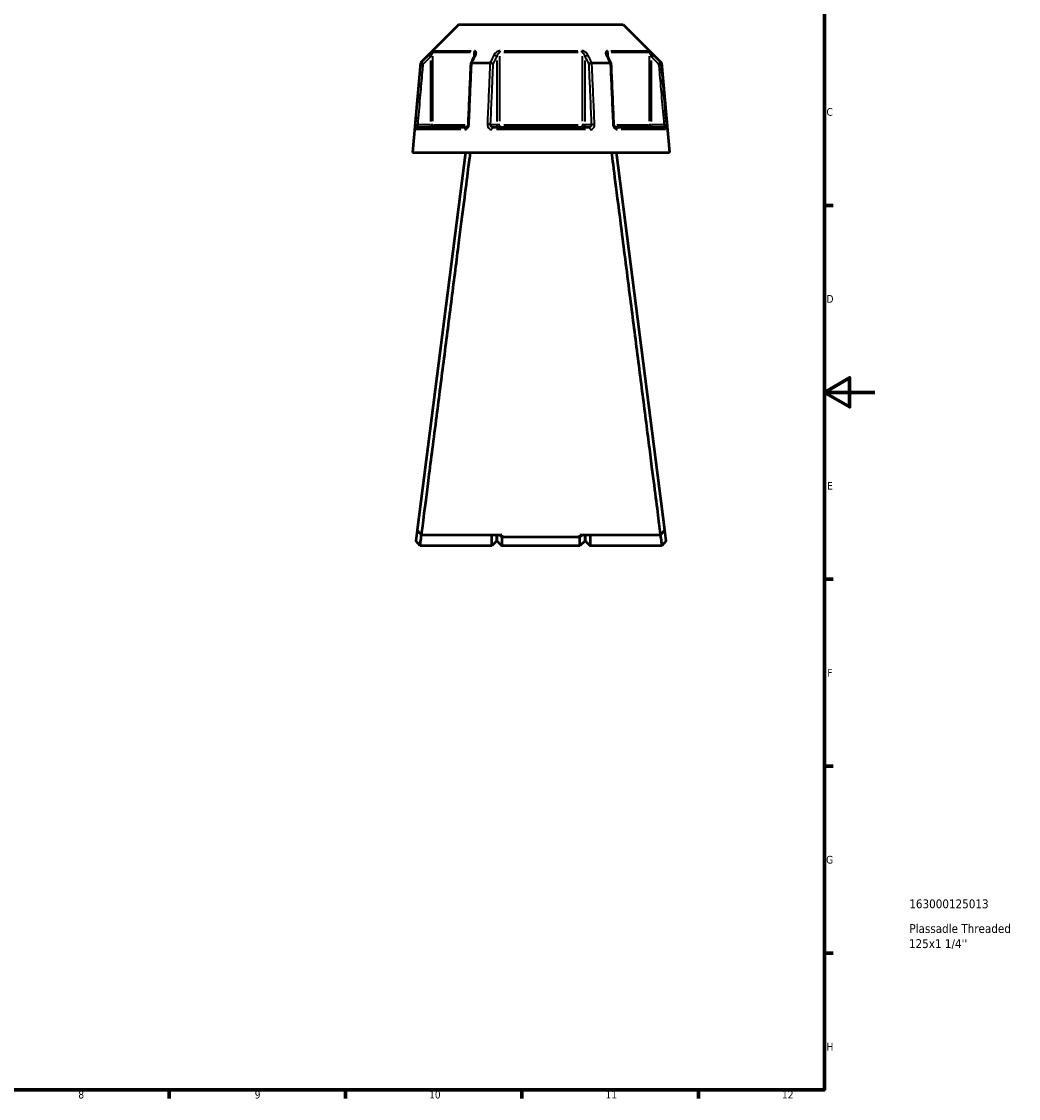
# Model space of a CAD drawing. Header units: millimetres. Extents: x 0 to 898, y 0 to 850.
# Tile 10 of 12: x 502 to 898, y 17 to 444. Entities that reach past the tile are written whole.
import ezdxf

# ---------------------------------------------------------------- set-up
doc = ezdxf.new("R2010")
doc.units = ezdxf.units.MM
for name, color, linetype, lineweight in [('Border (ANSI)', 7, 'Continuous', 70), ('Title (ISO)', 7, 'Continuous', 50), ('Visible (ANSI)', 7, 'Continuous', 50), ('Visible Narrow (ANSI)', 7, 'Continuous', 35)]:
    doc.layers.add(name, color=color, linetype=linetype, lineweight=lineweight)
doc.styles.add('Note Text (ANSI)', font='tahoma.ttf')
doc.styles.add('Note Text (ISO)', font='tahoma.ttf')

# ---------------------------------------------------------------- blocks, each defined once
blk = doc.blocks.new('Borders Default Border')
at = {"layer": 'Border (ANSI)'}
for p, q in [((821, 371.25), (824.45, 371.25)), ((821, 222.75), (824.45, 222.75)), ((821, 148.5), (824.45, 148.5)), ((821, 74.25), (824.45, 74.25)), ((560.67, 20), (560.67, 16.55)), ((630.75, 20), (630.75, 16.55)), ((700.83, 20), (700.83, 16.55)), ((770.92, 20), (770.92, 16.55))]:
    blk.add_line(p, q, dxfattribs=at)
at = {"layer": 'Border (ANSI)', "flags": 128}
for points in [[(20, 20), (20, 574), (821, 574), (821, 20), (20, 20)], [(841, 297), (821, 297), (831, 302.77), (831, 291.23), (821, 297)]]:
    blk.add_lwpolyline(points, dxfattribs=at)
at = {"layer": 'Border (ANSI)', "attachment_point": 7, "style": 'Note Text (ANSI)'}
for s, insert, char_height in [('C', (821.8, 406.8), 3.05), ('D', (821.81, 332.6), 3.05), ('E', (822.05, 258.35), 3.05), ('F', (822.14, 184.1), 3.05), ('G', (821.66, 109.79), 3.05), ('H', (821.81, 35.6), 3.05), ('8', (524.63, 16.48), 3.05), ('9', (594.7, 16.49), 3.05), ('10', (663.96, 16.49), 3.048), ('11', (734.04, 16.55), 3.048), ('12', (804.13, 16.55), 3.048)]:
    blk.add_mtext(s, dxfattribs=dict(at, insert=insert, char_height=char_height))
blk = doc.blocks.new('Title Blocks ISO')
at = {"layer": 'Title (ISO)', "style": 'Note Text (ISO)'}
for tag, p in [('PART_NUMBER_001', (33.69, 72.11)), ('DESCRIPTION_001', (33.74, 62.29)), ('DESCRIPTION_002', (33.56, 56.3))]:
    blk.add_attdef(tag, p, '', height=3.5, dxfattribs=at)

msp = doc.modelspace()

# ---------------------------------------------------------------- linework, layer by layer
at = {"layer": 'Visible (ANSI)'}
for p, q in [((675.738, 443.055), (660.503, 427.82)), ((675.738, 443.055), (741.047, 443.055)), ((741.047, 443.055), (756.282, 427.82)), ((660.503, 427.82), (657.393, 392.27)), ((660.503, 427.82), (660.684, 427.82)), ((680.934, 427.82), (688.142, 427.82)), ((728.643, 427.82), (735.851, 427.82)), ((756.101, 427.82), (756.282, 427.82)), ((756.282, 427.82), (759.393, 392.27)), ((659.563, 402.27), (678.695, 402.27)), ((689.261, 402.27), (727.525, 402.27)), ((738.09, 402.27), (757.222, 402.27)), ((657.393, 392.27), (759.393, 392.27)), ((678.393, 392.27), (659.196, 242.327)), ((757.59, 242.327), (738.393, 392.27)), ((659.196, 242.327), (658.647, 238.04)), ((692.893, 240.309), (660.938, 240.309)), ((688.893, 236.055), (688.893, 240.309)), ((690.893, 240.309), (690.893, 238.055)), ((690.893, 238.055), (690.893, 240.309)), ((692.093, 240.309), (692.893, 239.544)), ((692.893, 240.309), (692.893, 239.544)), ((692.893, 239.544), (692.893, 236.055)), ((723.893, 239.544), (692.893, 239.544)), ((755.848, 240.309), (723.893, 240.309)), ((724.693, 240.309), (723.893, 239.544)), ((723.893, 239.544), (723.893, 240.309)), ((723.893, 236.055), (723.893, 239.544)), ((725.893, 238.055), (725.893, 240.309)), ((725.893, 240.309), (725.893, 238.055)), ((727.893, 240.309), (727.893, 236.055)), ((758.139, 238.04), (757.59, 242.327)), ((660.393, 236.055), (658.647, 238.039)), ((688.893, 236.055), (660.393, 236.055)), ((690.893, 238.055), (688.893, 236.055)), ((690.893, 238.055), (692.893, 236.055)), ((723.893, 236.055), (692.893, 236.055)), ((725.893, 238.055), (723.893, 236.055)), ((725.893, 238.055), (727.893, 236.055)), ((756.393, 236.055), (727.893, 236.055)), ((758.139, 238.039), (756.393, 236.055))]:
    msp.add_line(p, q, dxfattribs=at)
for centre, major_axis, ratio, start_param, end_param in [((6617.503, -11072.784), (197.765, -16234.201), 0.5090131, 3.9187082, 3.9189674), ((-5125.004, -10924.279), (196.102, 16024.601), 0.5090536, 5.5058371, 5.5060997)]:
    msp.add_ellipse(centre, major_axis=major_axis, ratio=ratio, start_param=start_param, end_param=end_param, dxfattribs=at)
for points in [[(660.684, 427.82), (660.685, 427.82), (660.685, 427.819), (660.686, 427.819)], [(680.913, 427.819), (680.92, 427.819), (680.927, 427.82), (680.934, 427.82)], [(688.142, 427.82), (688.15, 427.82), (688.158, 427.819), (688.166, 427.819)], [(728.62, 427.819), (728.628, 427.819), (728.635, 427.82), (728.643, 427.82)], [(735.851, 427.82), (735.858, 427.82), (735.865, 427.819), (735.872, 427.819)], [(756.099, 427.819), (756.1, 427.819), (756.101, 427.82), (756.101, 427.82)]]:
    msp.add_open_spline(points, degree=3, dxfattribs=at)
for points, knots in [([(661.647, 427.37), (661.645, 427.371), (661.644, 427.371), (661.524, 427.427), (661.406, 427.482), (661.185, 427.586), (661.083, 427.633), (660.907, 427.716), (660.834, 427.75), (660.729, 427.799), (660.697, 427.814), (660.686, 427.819)], [-0.15369221, -0.15369221, -0.15369221, -0.15369221, -0.15321698, -0.15321698, -0.11408252, -0.11408252, -0.07545764, -0.07545764, -0.03695828, -0.03695828, 0, 0, 0, 0]), ([(680.913, 427.819), (680.812, 427.814), (680.725, 427.799), (680.584, 427.75), (680.533, 427.716), (680.488, 427.65), (680.479, 427.624), (680.478, 427.596)], [-0.153574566, -0.153574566, -0.153574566, -0.153574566, -0.116530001, -0.116530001, -0.077940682, -0.077940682, -0.055255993, -0.055255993, -0.055255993, -0.055255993]), ([(682.146, 431.145), (682.146, 431.131), (682.145, 431.11), (682.138, 431.06), (682.133, 431.03), (682.118, 430.964), (682.107, 430.927), (682.081, 430.848), (682.066, 430.806), (682.029, 430.718), (682.008, 430.672), (681.984, 430.625)], [0.20265986, 0.20265986, 0.20265986, 0.20265986, 0.23121109, 0.23121109, 0.25976233, 0.25976233, 0.28831356, 0.28831356, 0.3168648, 0.3168648, 0.34541603, 0.34541603, 0.34541603, 0.34541603]), ([(689.436, 427.37), (689.436, 427.371), (689.435, 427.371), (689.375, 427.427), (689.296, 427.482), (689.108, 427.586), (689, 427.633), (688.766, 427.716), (688.642, 427.75), (688.396, 427.799), (688.277, 427.814), (688.166, 427.819)], [-0.15369221, -0.15369221, -0.15369221, -0.15369221, -0.15321709, -0.15321709, -0.11408257, -0.11408257, -0.07545786, -0.07545786, -0.03695834, -0.03695834, 0, 0, 0, 0]), ([(728.62, 427.819), (728.508, 427.814), (728.389, 427.799), (728.143, 427.75), (728.019, 427.716), (727.785, 427.633), (727.678, 427.586), (727.49, 427.482), (727.411, 427.427), (727.35, 427.371), (727.35, 427.371), (727.349, 427.37)], [-0.15357458, -0.15357458, -0.15357458, -0.15357458, -0.11653001, -0.11653001, -0.07794067, -0.07794067, -0.03922584, -0.03922584, 0, 0, 0.00047623, 0.00047623, 0.00047623, 0.00047623]), ([(734.801, 430.625), (734.777, 430.672), (734.756, 430.718), (734.72, 430.806), (734.704, 430.848), (734.678, 430.927), (734.668, 430.964), (734.652, 431.03), (734.647, 431.06), (734.641, 431.11), (734.64, 431.131), (734.64, 431.145)], [0, 0, 0, 0, 0.02855139, 0.02855139, 0.05710278, 0.05710278, 0.08565416, 0.08565416, 0.11420555, 0.11420555, 0.14275694, 0.14275694, 0.14275694, 0.14275694]), ([(736.307, 427.596), (736.306, 427.624), (736.297, 427.65), (736.252, 427.716), (736.201, 427.75), (736.06, 427.799), (735.973, 427.814), (735.872, 427.819)], [-0.098089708, -0.098089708, -0.098089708, -0.098089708, -0.075457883, -0.075457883, -0.036958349, -0.036958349, 0, 0, 0, 0]), ([(755.139, 427.37), (755.14, 427.371), (755.141, 427.371), (755.261, 427.427), (755.379, 427.482), (755.6, 427.586), (755.702, 427.633), (755.878, 427.716), (755.952, 427.75), (756.057, 427.799), (756.089, 427.814), (756.099, 427.819)], [-0.00047634, -0.00047634, -0.00047634, -0.00047634, 0, 0, 0.03922577, 0.03922577, 0.07794077, 0.07794077, 0.11652995, 0.11652995, 0.15357447, 0.15357447, 0.15357447, 0.15357447]), ([(680.478, 427.596), (680.407, 425.977), (680.336, 424.358), (680.194, 421.121), (680.123, 419.502), (679.98, 416.264), (679.909, 414.646), (679.767, 411.408), (679.696, 409.789), (679.554, 406.552), (679.483, 404.933), (679.412, 403.314)], [0.5742171, 0.5742171, 0.5742171, 0.5742171, 1.0617261, 1.0617261, 1.5492351, 1.5492351, 2.0367441, 2.0367441, 2.5242531, 2.5242531, 3.0117621, 3.0117621, 3.0117621, 3.0117621]), ([(737.373, 403.314), (737.302, 404.933), (737.231, 406.552), (737.089, 409.789), (737.018, 411.408), (736.876, 414.646), (736.805, 416.264), (736.663, 419.502), (736.592, 421.121), (736.45, 424.358), (736.378, 425.977), (736.307, 427.596)], [1.2046153, 1.2046153, 1.2046153, 1.2046153, 1.6921243, 1.6921243, 2.1796333, 2.1796333, 2.6671423, 2.6671423, 3.1546513, 3.1546513, 3.6421603, 3.6421603, 3.6421603, 3.6421603]), ([(679.412, 403.314), (679.408, 403.215), (679.393, 403.115), (679.344, 402.924), (679.31, 402.833), (679.228, 402.668), (679.181, 402.595), (679.079, 402.47), (679.026, 402.419), (678.919, 402.338), (678.866, 402.311), (678.772, 402.276), (678.731, 402.27), (678.695, 402.27)], [0, 0, 0, 0, 0.05067005, 0.05067005, 0.10084685, 0.10084685, 0.1507669, 0.1507669, 0.20138762, 0.20138762, 0.25586434, 0.25586434, 0.31481094, 0.31481094, 0.31481094, 0.31481094]), ([(738.09, 402.27), (738.052, 402.27), (738.008, 402.277), (737.901, 402.319), (737.838, 402.355), (737.718, 402.458), (737.662, 402.518), (737.562, 402.66), (737.518, 402.74), (737.445, 402.914), (737.417, 403.008), (737.385, 403.174), (737.377, 403.244), (737.373, 403.314)], [0, 0, 0, 0, 0.06296271, 0.06296271, 0.12592542, 0.12592542, 0.17893056, 0.17893056, 0.22915943, 0.22915943, 0.27910739, 0.27910739, 0.31481354, 0.31481354, 0.31481354, 0.31481354]), ([(660.938, 240.309), (661.104, 241.6), (661.414, 244.015), (662.364, 251.412), (663.047, 256.734), (664.773, 270.189), (665.847, 278.562), (667.95, 294.963), (668.945, 302.728), (669.954, 310.607), (670.458, 314.546), (670.966, 318.513), (671.977, 326.413), (672.481, 330.346), (673.471, 338.087), (673.958, 341.895), (674.905, 349.3), (675.365, 352.897), (676.555, 362.21), (677.25, 367.646), (678.516, 377.558), (679.079, 381.967), (679.887, 388.298), (680.176, 390.558), (680.394, 392.27)], [0.1691912, 0.1691912, 0.1691912, 0.1691912, 0.4641836, 0.4641836, 0.8043623, 0.8043623, 1.1811862, 1.1811862, 1.483598, 1.483598, 1.483598, 1.6348038, 1.6348038, 1.7860097, 1.7860097, 1.9372155, 1.9372155, 2.0884214, 2.0884214, 2.3454713, 2.3454713, 2.6161077, 2.6161077, 2.8250468, 2.8250468, 2.8250468, 2.8250468]), ([(736.391, 392.27), (736.73, 389.613), (737.239, 385.63), (738.57, 375.207), (739.405, 368.667), (741.396, 353.084), (742.578, 343.846), (744.8, 326.476), (745.823, 318.485), (746.832, 310.607), (747.336, 306.667), (747.837, 302.756), (748.821, 295.078), (749.304, 291.312), (750.24, 284.01), (750.693, 280.474), (751.56, 273.713), (751.974, 270.488), (753.025, 262.296), (753.615, 257.695), (754.646, 249.662), (755.075, 246.321), (755.592, 242.297), (755.747, 241.095), (755.848, 240.309)], [-2.8250468, -2.8250468, -2.8250468, -2.8250468, -2.5008115, -2.5008115, -2.1622061, -2.1622061, -1.7860097, -1.7860097, -1.483598, -1.483598, -1.483598, -1.3323921, -1.3323921, -1.1811862, -1.1811862, -1.0299804, -1.0299804, -0.8787745, -0.8787745, -0.6217246, -0.6217246, -0.348911, -0.348911, -0.1691912, -0.1691912, -0.1691912, -0.1691912]), ([(660.938, 240.309), (660.647, 240.645), (660.357, 240.981), (659.776, 241.654), (659.486, 241.99), (659.196, 242.327)], [-0.26658778, -0.26658778, -0.26658778, -0.26658778, -0.13330646, -0.13330646, 0, 0, 0, 0]), ([(660.393, 236.056), (660.393, 236.056), (660.417, 236.237), (660.528, 237.088), (660.638, 237.923), (660.833, 239.415), (660.889, 239.848), (660.949, 240.309)], [-3.1415927, -3.1415927, -3.1415927, -3.1415927, -2.795941, -2.795941, -2.3134455, -2.3134455, -2.1373425, -2.1373425, -2.1373425, -2.1373425]), ([(755.837, 240.309), (755.896, 239.848), (755.953, 239.415), (756.147, 237.923), (756.257, 237.088), (756.369, 236.237), (756.392, 236.056), (756.393, 236.056)], [2.1373425, 2.1373425, 2.1373425, 2.1373425, 2.3134455, 2.3134455, 2.795941, 2.795941, 3.1415927, 3.1415927, 3.1415927, 3.1415927]), ([(757.59, 242.327), (757.299, 241.99), (757.009, 241.654), (756.428, 240.981), (756.138, 240.645), (755.848, 240.309)], [-0.26658755, -0.26658755, -0.26658755, -0.26658755, -0.13328081, -0.13328081, 0, 0, 0, 0])]:
    msp.add_open_spline(points, degree=3, knots=knots, dxfattribs=at)
at = {"layer": 'Visible Narrow (ANSI)'}
for p, q in [((666.005, 432.652), (680.65, 432.652)), ((693.748, 432.652), (723.038, 432.652)), ((736.135, 432.652), (750.781, 432.652)), ((663.766, 430.877), (664.411, 430.229)), ((664.464, 428.83), (664.464, 404.615)), ((665.455, 404.704), (665.455, 430.511)), ((680.461, 431.945), (665.716, 431.945)), ((681.76, 431.857), (681.76, 430.267)), ((690.845, 428.83), (690.845, 404.615)), ((692.087, 404.704), (692.087, 430.511)), ((723.137, 431.945), (693.648, 431.945)), ((724.698, 430.511), (724.698, 404.704)), ((725.94, 404.615), (725.94, 428.83)), ((735.025, 430.267), (735.025, 431.857)), ((751.069, 431.945), (736.324, 431.945)), ((751.331, 430.511), (751.331, 404.704)), ((752.321, 404.615), (752.321, 428.83)), ((752.374, 430.229), (753.02, 430.877)), ((659.457, 403.277), (658.547, 403.356)), ((664.217, 403.27), (659.777, 403.27)), ((664.464, 403.192), (664.464, 402.273)), ((665.442, 403.27), (664.536, 403.27)), ((665.69, 403.27), (678.298, 403.27)), ((690.722, 403.27), (688.502, 403.27)), ((692.02, 403.27), (690.883, 403.27)), ((693.648, 403.27), (723.137, 403.27)), ((725.902, 403.27), (724.765, 403.27)), ((728.284, 403.27), (726.064, 403.27)), ((738.487, 403.27), (751.096, 403.27)), ((752.25, 403.27), (751.343, 403.27)), ((752.321, 402.273), (752.321, 403.192)), ((757.008, 403.27), (752.568, 403.27)), ((758.239, 403.356), (757.329, 403.277)), ((676.52, 401.357), (658.863, 401.357)), ((726.05, 401.357), (690.736, 401.357)), ((757.922, 401.357), (740.265, 401.357))]:
    msp.add_line(p, q, dxfattribs=at)
for centre, major_axis, ratio, start_param, end_param in [((666.445, 431.945), (0, -1), 0.9904959, 3.9662607, 4.6731191), ((682.374, 431.945), (0, 1), 0.6143631, 0.8246681, 1.5315264), ((692.463, 431.945), (0, -1), 0.3761328, 3.9662607, 4.6731191), ((724.322, 431.945), (0, 1), 0.3761328, 4.7516589, 5.4585172), ((734.411, 431.945), (0, -1), 0.6143631, 1.6100662, 2.3169246), ((750.34, 431.945), (0, 1), 0.9904959, 4.7516589, 5.4585172), ((682.878, 430.176), (-0.894, 0.449), 0.6136988, 5.5048942, 6.2422226), ((689.979, 430.176), (-0.894, 0.449), 0.6136988, 3.9026286, 5.2571626), ((726.806, 430.176), (-0.894, -0.449), 0.6136988, 4.1676154, 5.5221494), ((733.908, 430.176), (0.894, 0.449), 0.6136988, 0.0409627, 0.7782911), ((659.563, 401.27), (0, 1), 0.992287, 0.0741765, 1.4093534), ((664.464, 403.27), (0, -1), 0.9904959, 0.0785398, 1.4922565), ((678.695, 401.27), (0, 1), 0.6034974, 0.0741765, 1.4093534), ((680.411, 403.27), (-0.999, 0.044), 0.0757423, 5.369153, 6.2350783), ((687.512, 403.27), (0.999, -0.044), 0.0757423, 0.5996329, 1.9382948), ((689.261, 401.27), (0, 1), 0.3887896, 0.0741765, 1.4093534), ((691.711, 403.27), (0, -1), 0.8660254, 4.7909288, 6.2046455), ((691.711, 403.27), (0, -1), 0.3761328, 0.0785398, 1.4922565), ((725.074, 403.27), (0, -1), 0.3761328, 4.7909288, 6.2046455), ((725.074, 403.27), (0, -1), 0.8660254, 0.0785398, 1.4922565), ((727.525, 401.27), (0, 1), 0.3887896, 4.8738319, 6.2090088), ((729.273, 403.27), (0.999, 0.044), 0.0757423, 1.2032978, 2.5419597), ((736.374, 403.27), (0.999, 0.044), 0.0757423, 0.048107, 0.9140323), ((738.09, 401.27), (0, 1), 0.6034974, 4.8738319, 6.2090088), ((752.321, 403.27), (0, -1), 0.9904959, 4.7909288, 6.2046455), ((757.222, 401.27), (0, 1), 0.992287, 4.8738319, 6.2090088)]:
    msp.add_ellipse(centre, major_axis=major_axis, ratio=ratio, start_param=start_param, end_param=end_param, dxfattribs=at)
for points, knots in [([(665.745, 432.652), (665.713, 432.652), (665.639, 432.609), (665.308, 432.359), (664.952, 432.035), (664.318, 431.433), (664.037, 431.159), (663.76, 430.883)], [-0.34541645, -0.34541645, -0.34541645, -0.34541645, -0.27620858, -0.27620858, -0.11734182, -0.11734182, 0, 0, 0, 0]), ([(682.469, 430.883), (682.58, 431.104), (682.659, 431.324), (682.734, 431.706), (682.742, 431.873), (682.701, 432.127), (682.67, 432.223), (682.567, 432.4), (682.492, 432.48), (682.32, 432.584), (682.234, 432.617), (682.075, 432.646), (682.009, 432.652), (681.94, 432.652)], [-0.34541603, -0.34541603, -0.34541603, -0.34541603, -0.25141662, -0.25141662, -0.17445287, -0.17445287, -0.12288915, -0.12288915, -0.06721438, -0.06721438, -0.02585168, -0.02585168, 0, 0, 0, 0]), ([(692.197, 432.652), (691.995, 432.652), (691.781, 432.615), (691.049, 432.38), (690.595, 432.046), (690.013, 431.433), (689.823, 431.159), (689.684, 430.883)], [-0.34541684, -0.34541684, -0.34541684, -0.34541684, -0.28109054, -0.28109054, -0.11734182, -0.11734182, 0, 0, 0, 0]), ([(727.101, 430.883), (726.99, 431.104), (726.845, 431.324), (726.522, 431.707), (726.354, 431.873), (726.035, 432.127), (725.896, 432.223), (725.588, 432.4), (725.417, 432.48), (725.106, 432.584), (724.971, 432.617), (724.752, 432.646), (724.669, 432.652), (724.588, 432.652)], [-0.345416, -0.345416, -0.345416, -0.345416, -0.25131567, -0.25131567, -0.17440412, -0.17440412, -0.12292214, -0.12292214, -0.06721438, -0.06721438, -0.02585168, -0.02585168, 0, 0, 0, 0]), ([(734.845, 432.652), (734.678, 432.652), (734.532, 432.617), (734.113, 432.387), (734.024, 432.05), (734.088, 431.433), (734.178, 431.159), (734.317, 430.883)], [-0.34541683, -0.34541683, -0.34541683, -0.34541683, -0.28278882, -0.28278882, -0.11734182, -0.11734182, 0, 0, 0, 0]), ([(753.025, 430.883), (752.802, 431.105), (752.576, 431.326), (752.177, 431.71), (752.002, 431.875), (751.726, 432.128), (751.62, 432.223), (751.415, 432.4), (751.318, 432.48), (751.179, 432.584), (751.129, 432.617), (751.07, 432.646), (751.053, 432.652), (751.041, 432.652)], [-0.34541583, -0.34541583, -0.34541583, -0.34541583, -0.25081718, -0.25081718, -0.17415567, -0.17415567, -0.12305037, -0.12305037, -0.06721438, -0.06721438, -0.02585168, -0.02585168, 0, 0, 0, 0]), ([(660.686, 427.819), (660.582, 426.638), (660.479, 425.457), (660.109, 421.248), (659.843, 418.22), (659.577, 415.192), (659.269, 411.685), (658.961, 408.177), (658.615, 404.232), (658.576, 403.795), (658.538, 403.357)], [-3.6602119, -3.6602119, -3.6602119, -3.6602119, -3.3045249, -3.3045249, -2.3926724, -2.3926724, -2.3926724, -1.3363902, -1.3363902, -1.2046153, -1.2046153, -1.2046153, -1.2046153]), ([(663.76, 430.883), (663.517, 430.64), (663.273, 430.398), (663.03, 430.156), (662.248, 429.377), (661.466, 428.598), (660.684, 427.82)], [-0.97913562, -0.97913562, -0.97913562, -0.97913562, -0.87608005, -0.87608005, -0.87608005, -0.54503832, -0.54503832, -0.54503832, -0.54503832]), ([(661.647, 427.37), (662.342, 428.063), (663.038, 428.756), (663.734, 429.449), (663.977, 429.691), (664.221, 429.933), (664.464, 430.176)], [0.58150489, 0.58150489, 0.58150489, 0.58150489, 0.87608005, 0.87608005, 0.87608005, 0.97913562, 0.97913562, 0.97913562, 0.97913562]), ([(664.464, 430.176), (664.603, 430.452), (664.743, 430.726), (665.06, 431.328), (665.238, 431.652), (665.402, 431.902), (665.439, 431.945), (665.455, 431.945)], [0, 0, 0, 0, 0.11734182, 0.11734182, 0.27620858, 0.27620858, 0.34541645, 0.34541645, 0.34541645, 0.34541645]), ([(679.842, 403.357), (679.862, 403.795), (679.881, 404.232), (680.053, 408.177), (680.207, 411.685), (680.361, 415.192), (680.493, 418.22), (680.626, 421.248), (680.81, 425.457), (680.862, 426.638), (680.913, 427.819)], [-3.0117621, -3.0117621, -3.0117621, -3.0117621, -2.8799872, -2.8799872, -1.823705, -1.823705, -1.823705, -0.9118525, -0.9118525, -0.5561655, -0.5561655, -0.5561655, -0.5561655]), ([(680.934, 427.82), (681.324, 428.598), (681.714, 429.377), (682.104, 430.155), (682.226, 430.398), (682.347, 430.64), (682.469, 430.883)], [-2.40318232, -2.40318232, -2.40318232, -2.40318232, -2.07217721, -2.07217721, -2.07217721, -1.96908502, -1.96908502, -1.96908502, -1.96908502]), ([(681.76, 431.945), (681.794, 431.945), (681.826, 431.939), (681.904, 431.909), (681.947, 431.877), (682.031, 431.773), (682.067, 431.693), (682.117, 431.516), (682.132, 431.42), (682.144, 431.262), (682.146, 431.204), (682.146, 431.145)], [0, 0, 0, 0, 0.02585168, 0.02585168, 0.06721438, 0.06721438, 0.12288915, 0.12288915, 0.17445287, 0.17445287, 0.20265986, 0.20265986, 0.20265986, 0.20265986]), ([(688.166, 427.819), (688.114, 426.638), (688.061, 425.457), (687.876, 421.248), (687.743, 418.22), (687.609, 415.192), (687.455, 411.685), (687.3, 408.177), (687.127, 404.232), (687.107, 403.795), (687.088, 403.357)], [-3.6602119, -3.6602119, -3.6602119, -3.6602119, -3.3045249, -3.3045249, -2.3926724, -2.3926724, -2.3926724, -1.3363902, -1.3363902, -1.2046153, -1.2046153, -1.2046153, -1.2046153]), ([(689.684, 430.883), (689.562, 430.64), (689.44, 430.398), (689.318, 430.156), (688.926, 429.377), (688.534, 428.598), (688.142, 427.82)], [-2.96401969, -2.96401969, -2.96401969, -2.96401969, -2.86096061, -2.86096061, -2.86096061, -2.5299224, -2.5299224, -2.5299224, -2.5299224]), ([(689.436, 427.37), (689.784, 428.063), (690.132, 428.756), (690.48, 429.449), (690.602, 429.691), (690.723, 429.933), (690.845, 430.176)], [2.56638897, 2.56638897, 2.56638897, 2.56638897, 2.86096061, 2.86096061, 2.86096061, 2.96401969, 2.96401969, 2.96401969, 2.96401969]), ([(690.845, 430.176), (690.914, 430.452), (691.009, 430.726), (691.297, 431.339), (691.522, 431.673), (691.882, 431.908), (691.988, 431.945), (692.087, 431.945)], [0, 0, 0, 0, 0.11734182, 0.11734182, 0.28109054, 0.28109054, 0.34541684, 0.34541684, 0.34541684, 0.34541684]), ([(724.698, 431.945), (724.738, 431.945), (724.779, 431.939), (724.886, 431.909), (724.953, 431.877), (725.106, 431.773), (725.191, 431.693), (725.343, 431.516), (725.411, 431.42), (725.569, 431.166), (725.652, 431), (725.813, 430.617), (725.885, 430.397), (725.94, 430.176)], [0, 0, 0, 0, 0.02585168, 0.02585168, 0.06721438, 0.06721438, 0.12292214, 0.12292214, 0.17440412, 0.17440412, 0.25131567, 0.25131567, 0.345416, 0.345416, 0.345416, 0.345416]), ([(725.94, 430.176), (726.062, 429.933), (726.184, 429.691), (726.305, 429.449), (726.653, 428.756), (727.001, 428.063), (727.349, 427.37)], [1.96908502, 1.96908502, 1.96908502, 1.96908502, 2.0721441, 2.0721441, 2.0721441, 2.36671575, 2.36671575, 2.36671575, 2.36671575]), ([(728.643, 427.82), (728.251, 428.598), (727.859, 429.377), (727.467, 430.156), (727.345, 430.398), (727.223, 430.64), (727.101, 430.883)], [-2.40318232, -2.40318232, -2.40318232, -2.40318232, -2.0721441, -2.0721441, -2.0721441, -1.96908502, -1.96908502, -1.96908502, -1.96908502]), ([(729.697, 403.357), (729.678, 403.795), (729.659, 404.232), (729.485, 408.177), (729.331, 411.685), (729.176, 415.192), (729.043, 418.22), (728.909, 421.248), (728.724, 425.457), (728.672, 426.638), (728.62, 427.819)], [-3.0117621, -3.0117621, -3.0117621, -3.0117621, -2.8799872, -2.8799872, -1.823705, -1.823705, -1.823705, -0.9118525, -0.9118525, -0.5561655, -0.5561655, -0.5561655, -0.5561655]), ([(734.317, 430.883), (734.438, 430.641), (734.559, 430.398), (734.681, 430.156), (735.071, 429.377), (735.461, 428.598), (735.851, 427.82)], [-3.22775546, -3.22775546, -3.22775546, -3.22775546, -3.12473472, -3.12473472, -3.12473472, -2.79365816, -2.79365816, -2.79365816, -2.79365816]), ([(734.64, 431.146), (734.64, 431.442), (734.689, 431.706), (734.871, 431.91), (734.943, 431.945), (735.025, 431.945)], [0.14275694, 0.14275694, 0.14275694, 0.14275694, 0.28278882, 0.28278882, 0.34541683, 0.34541683, 0.34541683, 0.34541683]), ([(735.872, 427.819), (735.924, 426.638), (735.975, 425.457), (736.16, 421.248), (736.292, 418.22), (736.425, 415.192), (736.578, 411.685), (736.732, 408.177), (736.905, 404.232), (736.924, 403.795), (736.943, 403.357)], [-3.6602119, -3.6602119, -3.6602119, -3.6602119, -3.3045249, -3.3045249, -2.3926724, -2.3926724, -2.3926724, -1.3363902, -1.3363902, -1.2046153, -1.2046153, -1.2046153, -1.2046153]), ([(751.331, 431.945), (751.337, 431.945), (751.345, 431.939), (751.375, 431.909), (751.399, 431.877), (751.468, 431.773), (751.517, 431.693), (751.619, 431.516), (751.672, 431.421), (751.81, 431.168), (751.897, 431.002), (752.097, 430.619), (752.209, 430.398), (752.321, 430.176)], [0, 0, 0, 0, 0.02585168, 0.02585168, 0.06721438, 0.06721438, 0.12305037, 0.12305037, 0.17415567, 0.17415567, 0.25081718, 0.25081718, 0.34541583, 0.34541583, 0.34541583, 0.34541583]), ([(752.321, 430.176), (752.564, 429.934), (752.808, 429.691), (753.051, 429.449), (753.747, 428.756), (754.443, 428.063), (755.139, 427.37)], [1.96908502, 1.96908502, 1.96908502, 1.96908502, 2.07206914, 2.07206914, 2.07206914, 2.36671575, 2.36671575, 2.36671575, 2.36671575]), ([(756.101, 427.82), (755.319, 428.599), (754.537, 429.377), (753.755, 430.156), (753.512, 430.398), (753.269, 430.641), (753.025, 430.883)], [-2.40318231, -2.40318231, -2.40318231, -2.40318231, -2.07206914, -2.07206914, -2.07206914, -1.96908502, -1.96908502, -1.96908502, -1.96908502]), ([(758.247, 403.357), (758.209, 403.795), (758.171, 404.232), (757.824, 408.177), (757.516, 411.685), (757.208, 415.192), (756.942, 418.22), (756.676, 421.248), (756.307, 425.457), (756.203, 426.638), (756.099, 427.819)], [-3.0117621, -3.0117621, -3.0117621, -3.0117621, -2.8799872, -2.8799872, -1.823705, -1.823705, -1.823705, -0.9118525, -0.9118525, -0.5561655, -0.5561655, -0.5561655, -0.5561655]), ([(659.531, 403.27), (659.569, 403.708), (659.607, 404.145), (659.954, 408.09), (660.262, 411.598), (660.57, 415.105), (660.836, 418.133), (661.101, 421.161), (661.461, 425.249), (661.554, 426.309), (661.647, 427.37)], [1.2046153, 1.2046153, 1.2046153, 1.2046153, 1.3363902, 1.3363902, 2.3926724, 2.3926724, 2.3926724, 3.3045249, 3.3045249, 3.6238646, 3.6238646, 3.6238646, 3.6238646]), ([(688.378, 403.27), (688.398, 403.708), (688.417, 404.145), (688.59, 408.09), (688.744, 411.598), (688.898, 415.105), (689.031, 418.133), (689.164, 421.161), (689.343, 425.249), (689.39, 426.309), (689.436, 427.37)], [1.2046153, 1.2046153, 1.2046153, 1.2046153, 1.3363902, 1.3363902, 2.3926724, 2.3926724, 2.3926724, 3.3045249, 3.3045249, 3.6238646, 3.6238646, 3.6238646, 3.6238646]), ([(727.349, 427.37), (727.395, 426.309), (727.442, 425.249), (727.622, 421.161), (727.754, 418.133), (727.887, 415.105), (728.041, 411.598), (728.195, 408.09), (728.369, 404.145), (728.388, 403.708), (728.407, 403.27)], [0.5925128, 0.5925128, 0.5925128, 0.5925128, 0.9118525, 0.9118525, 1.823705, 1.823705, 1.823705, 2.8799872, 2.8799872, 3.0117621, 3.0117621, 3.0117621, 3.0117621]), ([(755.139, 427.37), (755.232, 426.309), (755.325, 425.249), (755.684, 421.161), (755.95, 418.133), (756.216, 415.105), (756.524, 411.598), (756.832, 408.09), (757.178, 404.145), (757.216, 403.708), (757.255, 403.27)], [0.5925128, 0.5925128, 0.5925128, 0.5925128, 0.9118525, 0.9118525, 1.823705, 1.823705, 1.823705, 2.8799872, 2.8799872, 3.0117621, 3.0117621, 3.0117621, 3.0117621]), ([(658.538, 403.357), (658.497, 402.886), (658.469, 402.416), (658.465, 401.787), (658.478, 401.581), (658.524, 401.394), (658.547, 401.357), (658.575, 401.357)], [-0.31481287, -0.31481287, -0.31481287, -0.31481287, -0.1729885, -0.1729885, -0.06653404, -0.06653404, 0, 0, 0, 0]), ([(659.563, 402.27), (659.536, 402.27), (659.513, 402.288), (659.469, 402.382), (659.457, 402.485), (659.462, 402.799), (659.489, 403.035), (659.531, 403.27)], [0, 0, 0, 0, 0.06653404, 0.06653404, 0.1729885, 0.1729885, 0.31481287, 0.31481287, 0.31481287, 0.31481287]), ([(678.094, 401.357), (678.442, 401.357), (678.8, 401.497), (679.289, 401.917), (679.455, 402.128), (679.676, 402.553), (679.748, 402.754), (679.82, 403.092), (679.837, 403.225), (679.842, 403.357)], [-0.31481094, -0.31481094, -0.31481094, -0.31481094, -0.18655676, -0.18655676, -0.10364264, -0.10364264, -0.03986256, -0.03986256, 0, 0, 0, 0]), ([(687.088, 403.357), (687.075, 403.068), (687.122, 402.779), (687.341, 402.21), (687.535, 401.941), (687.97, 401.589), (688.19, 401.477), (688.569, 401.377), (688.721, 401.357), (688.873, 401.357)], [-0.31481397, -0.31481397, -0.31481397, -0.31481397, -0.2278058, -0.2278058, -0.12655878, -0.12655878, -0.04867645, -0.04867645, 0, 0, 0, 0]), ([(689.261, 402.27), (689.181, 402.27), (689.102, 402.28), (688.907, 402.33), (688.795, 402.386), (688.578, 402.562), (688.484, 402.697), (688.383, 402.981), (688.366, 403.126), (688.378, 403.27)], [0, 0, 0, 0, 0.04867645, 0.04867645, 0.12655878, 0.12655878, 0.2278058, 0.2278058, 0.31481397, 0.31481397, 0.31481397, 0.31481397]), ([(728.407, 403.27), (728.413, 403.204), (728.412, 403.138), (728.395, 402.969), (728.368, 402.868), (728.271, 402.656), (728.191, 402.55), (727.937, 402.34), (727.735, 402.27), (727.525, 402.27)], [0, 0, 0, 0, 0.03982627, 0.03982627, 0.1035483, 0.1035483, 0.18638694, 0.18638694, 0.31481104, 0.31481104, 0.31481104, 0.31481104]), ([(727.912, 401.357), (728.314, 401.357), (728.709, 401.497), (729.218, 401.918), (729.382, 402.129), (729.588, 402.554), (729.649, 402.755), (729.697, 403.093), (729.703, 403.225), (729.697, 403.357)], [-0.31481104, -0.31481104, -0.31481104, -0.31481104, -0.18638694, -0.18638694, -0.1035483, -0.1035483, -0.03982627, -0.03982627, 0, 0, 0, 0]), ([(736.943, 403.357), (736.948, 403.251), (736.959, 403.145), (737.052, 402.627), (737.237, 402.236), (737.699, 401.713), (737.942, 401.542), (738.361, 401.387), (738.527, 401.357), (738.691, 401.357)], [-0.31481354, -0.31481354, -0.31481354, -0.31481354, -0.28284699, -0.28284699, -0.15713721, -0.15713721, -0.06043739, -0.06043739, 0, 0, 0, 0]), ([(757.255, 403.27), (757.266, 403.204), (757.277, 403.139), (757.301, 402.971), (757.312, 402.871), (757.328, 402.659), (757.329, 402.554), (757.312, 402.364), (757.287, 402.296), (757.24, 402.272), (757.231, 402.27), (757.222, 402.27)], [0, 0, 0, 0, 0.03957477, 0.03957477, 0.1028944, 0.1028944, 0.18520991, 0.18520991, 0.29222008, 0.29222008, 0.31481112, 0.31481112, 0.31481112, 0.31481112]), ([(758.21, 401.357), (758.22, 401.357), (758.229, 401.361), (758.277, 401.409), (758.303, 401.545), (758.321, 401.925), (758.32, 402.136), (758.304, 402.559), (758.293, 402.759), (758.269, 403.094), (758.259, 403.226), (758.247, 403.357)], [-0.31481112, -0.31481112, -0.31481112, -0.31481112, -0.29222008, -0.29222008, -0.18520991, -0.18520991, -0.1028944, -0.1028944, -0.03957477, -0.03957477, 0, 0, 0, 0])]:
    msp.add_open_spline(points, degree=3, knots=knots, dxfattribs=at)

# ---------------------------------------------------------------- block references
msp.add_blockref('Borders Default Border', (0, 0))
msp.add_blockref('Title Blocks ISO', (821, 20)).add_auto_attribs({'PART_NUMBER_001': '163000125013', 'DESCRIPTION_001': 'Plassadle Threaded', 'DESCRIPTION_002': "125x1 1/4''"})

doc.saveas('drawing.dxf')
